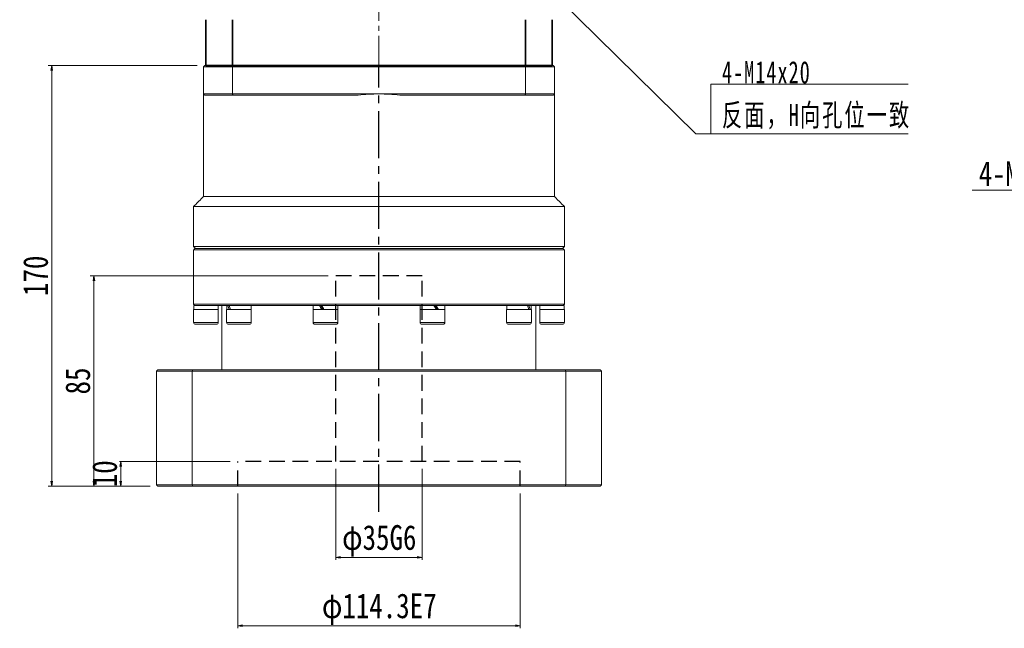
# Model space of a CAD drawing. Header units: millimetres. Extents: x -41 to 1232, y -42 to 853.
# Tile 3 of 6: x 199 to 597, y 326 to 572. Entities that reach past the tile are written whole.
import ezdxf

# ---------------------------------------------------------------- set-up
doc = ezdxf.new("R2010")
doc.units = ezdxf.units.MM
for name, pattern in [('CENTER2', [28.575, 19.05, -3.175, 3.175, -3.175]), ('DASHED2', [9.525, 6.35, -3.175]), ('点画线', [18, 12, -2, 2, -2])]:
    doc.linetypes.add(name, pattern=pattern)
doc.layers.add('3中心线层', color=1, linetype='CENTER2')
doc.layers.add('4虚线层', color=6, linetype='DASHED2')
for name, color, linetype, lineweight in [('中心线层', 1, '点画线', 18), ('尺寸线层', 3, 'Continuous', 18), ('粗实线层', 7, 'Continuous', 35)]:
    doc.layers.add(name, color=color, linetype=linetype, lineweight=lineweight)
doc.styles.add('宋体', font='SimSun.ttf', dxfattribs={"width": 0.8})
doc.styles.add('标准', font='SimSun.ttf', dxfattribs={"width": 0.667})
doc.dimstyles.new('A水平标注$0', dxfattribs={"dimtxt": 3.5, "dimasz": 2, "dimexe": 1.5, "dimexo": 3, "dimgap": 1.1, "dimtad": 1, "dimtoh": 1, "dimdec": 4, "dimdsep": 46, "dimtxsty": '宋体', "dimblk": 'OPEN', "dimcen": 3, "dimclrd": 3, "dimclre": 3, "dimclrt": 6, "dimadec": 0, "dimazin": 0, "dimtm": 1e-09, "dimtfac": 1, "dimtdec": 4, "dimtix": 1, "dimtmove": 0, "dimatfit": 3, "dimldrblk": 'OPEN', "dimfxl": 0, "dimlwd": 13, "dimlwe": 13, "dimarcsym": 0})
doc.dimstyles.new('D直径标注φ25', dxfattribs={"dimtxt": 3.5, "dimasz": 2, "dimexe": 1, "dimexo": 3, "dimtad": 1, "dimtoh": 1, "dimdec": 1, "dimdsep": 46, "dimtxsty": '宋体', "dimblk": 'OPEN', "dimcen": 3, "dimclrd": 3, "dimclre": 3, "dimclrt": 130, "dimadec": 0, "dimazin": 0, "dimtm": 1e-09, "dimtfac": 1, "dimtdec": 1, "dimtmove": 0, "dimatfit": 0, "dimldrblk": 'OPEN', "dimfxl": 0, "dimlwd": 13, "dimlwe": 13, "dimarcsym": 0})
doc.dimstyles.new('螺孔(M8-7H)', dxfattribs={"dimtxt": 3.5, "dimasz": 2, "dimexe": 1.25, "dimexo": 3, "dimtad": 1, "dimtoh": 1, "dimdec": 4, "dimdsep": 46, "dimtxsty": '宋体', "dimblk": 'OPEN', "dimcen": 3, "dimclrd": 3, "dimclre": 3, "dimclrt": 2, "dimadec": 0, "dimazin": 0, "dimtm": 1e-09, "dimtfac": 1, "dimtdec": 4, "dimtmove": 0, "dimatfit": 3, "dimldrblk": 'OPEN', "dimfxl": 0, "dimlwd": 9, "dimlwe": 9, "dimarcsym": 0})

# ---------------------------------------------------------------- blocks, each defined once
blk = doc.blocks.new('*X5')
at = {"layer": '尺寸线层', "linetype": 'Continuous'}
blk.add_hatch(color=0, dxfattribs=at).paths.add_polyline_path([(-79.17, 71.97), (-71.97, 66.46), (-73.55, 64.85)], flags=0)
at = {"layer": '尺寸线层', "color": 0, "linetype": 'Continuous'}
blk.add_line((-79.17, 71.97), (-6.11, 0), dxfattribs=at)
at = {"layer": '尺寸线层', "color": 0}
for p, q in [((0, 20.01), (79.78, 20.01)), ((0, 0), (0, 20.01)), ((-6.11, 0), (0, 0)), ((0, 0), (79.78, 0))]:
    blk.add_line(p, q, dxfattribs=at)
at = {"layer": '尺寸线层', "color": 0, "insert": (4.5, 1.8), "char_height": 9, "width": 150.5686, "attachment_point": 7, "line_spacing_factor": 1.15057, "style": '标准'}
blk.add_mtext('\\T1.1;4-M14x20\\P反面，H向孔位一致', dxfattribs=at)
blk = doc.blocks.new('_Open')
at = {"color": 0, "linetype": 'ByBlock', "lineweight": -2}
for p, q in [((-1, 0.17), (0, 0)), ((-1, -0.17), (0, 0)), ((0, 0), (-1, 0))]:
    blk.add_line(p, q, dxfattribs=at)
blk = doc.blocks.new('*D45')
at = {"color": 3, "lineweight": 9, "transparency": 16777216}
for p, q in [((673.19, 595.58), (673.96, 597.42)), ((672.42, 593.73), (667.8, 582.65)), ((634.57, 502.93), (667.03, 580.81)), ((584.41, 502.93), (634.57, 502.93))]:
    blk.add_line(p, q, dxfattribs=at)
at = {"layer": 'Defpoints', "color": 0, "transparency": 16777216}
for p in [(672.42, 593.73), (667.8, 582.65)]:
    blk.add_point(p, dxfattribs=at)
at = {"color": 3, "lineweight": 9, "transparency": 16777216, "xscale": 2, "yscale": 2, "zscale": 2}
for p, rotation in [((672.42, 593.73), 247.3715510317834), ((667.8, 582.65), 67.37155103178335)]:
    blk.add_blockref('_Open', p, dxfattribs=dict(at, rotation=rotation))
at = {"color": 2, "transparency": 16777216, "insert": (608.74, 509.53), "char_height": 10, "attachment_point": 5, "style": '宋体'}
blk.add_mtext('4-M12{\\famgdt|b0|i0|c0|p0;x}{20}', dxfattribs=at)
blk = doc.blocks.new('*D46')
at = {"layer": 'Defpoints', "color": 0, "transparency": 16777216}
for p in [(287.33, 383.31), (401.63, 383.31), (401.63, 326.87)]:
    blk.add_point(p, dxfattribs=at)
at = {"layer": '尺寸线层', "color": 3, "lineweight": 13, "transparency": 16777216}
for p, q in [((287.33, 380.31), (287.33, 325.87)), ((401.63, 380.31), (401.63, 325.87)), ((289.33, 326.87), (399.63, 326.87))]:
    blk.add_line(p, q, dxfattribs=at)
at = {"layer": '尺寸线层', "color": 3, "lineweight": 13, "transparency": 16777216, "xscale": 2, "yscale": 2, "zscale": 2, "rotation": 180}
blk.add_blockref('_Open', (287.33, 326.87), dxfattribs=at)
at = {"layer": '尺寸线层', "color": 3, "lineweight": 13, "transparency": 16777216, "xscale": 2, "yscale": 2, "zscale": 2}
blk.add_blockref('_Open', (401.63, 326.87), dxfattribs=at)
at = {"layer": '尺寸线层', "color": 130, "transparency": 16777216, "insert": (344.6, 333.59), "char_height": 10, "attachment_point": 5, "style": '宋体'}
blk.add_mtext('φ114.3E7', dxfattribs=at)
blk = doc.blocks.new('*D47')
at = {"layer": 'Defpoints', "color": 0, "transparency": 16777216}
for p in [(326.98, 393.31), (361.98, 393.31), (361.98, 354.48)]:
    blk.add_point(p, dxfattribs=at)
at = {"layer": '尺寸线层', "color": 3, "lineweight": 13, "transparency": 16777216}
for p, q in [((326.98, 390.31), (326.98, 353.48)), ((361.98, 390.31), (361.98, 353.48)), ((328.98, 354.48), (359.98, 354.48))]:
    blk.add_line(p, q, dxfattribs=at)
at = {"layer": '尺寸线层', "color": 3, "lineweight": 13, "transparency": 16777216, "xscale": 2, "yscale": 2, "zscale": 2, "rotation": 180}
blk.add_blockref('_Open', (326.98, 354.48), dxfattribs=at)
at = {"layer": '尺寸线层', "color": 3, "lineweight": 13, "transparency": 16777216, "xscale": 2, "yscale": 2, "zscale": 2}
blk.add_blockref('_Open', (361.98, 354.48), dxfattribs=at)
at = {"layer": '尺寸线层', "color": 130, "transparency": 16777216, "insert": (344.6, 361.2), "char_height": 10, "attachment_point": 5, "style": '宋体'}
blk.add_mtext('φ35G6', dxfattribs=at)
blk = doc.blocks.new('*D48')
at = {"layer": 'Defpoints', "color": 0, "transparency": 16777216}
for p in [(287.33, 393.31), (240.06, 383.31), (254.98, 383.31)]:
    blk.add_point(p, dxfattribs=at)
at = {"layer": '尺寸线层', "color": 3, "lineweight": 13, "transparency": 16777216}
for p, q in [((284.33, 393.31), (238.56, 393.31)), ((240.06, 391.31), (240.06, 385.31)), ((251.98, 383.31), (238.56, 383.31))]:
    blk.add_line(p, q, dxfattribs=at)
at = {"layer": '尺寸线层', "color": 3, "lineweight": 13, "transparency": 16777216, "xscale": 2, "yscale": 2, "zscale": 2}
for p, rotation in [((240.06, 393.31), 90), ((240.06, 383.31), 270)]:
    blk.add_blockref('_Open', p, dxfattribs=dict(at, rotation=rotation))
at = {"layer": '尺寸线层', "color": 6, "transparency": 16777216, "insert": (233.56, 388.31), "char_height": 10, "attachment_point": 5, "rotation": 90, "style": '宋体', "bg_fill": 3, "box_fill_scale": 1.1, "bg_fill_color": 256, "bg_fill_true_color": 13158600, "bg_fill_transparency": 0}
blk.add_mtext('10', dxfattribs=at)
blk = doc.blocks.new('*D49')
at = {"layer": 'Defpoints', "color": 0, "transparency": 16777216}
for p in [(326.98, 468.31), (229.2, 383.31), (254.98, 383.31)]:
    blk.add_point(p, dxfattribs=at)
at = {"layer": '尺寸线层', "color": 3, "lineweight": 13, "transparency": 16777216}
for p, q in [((323.98, 468.31), (227.7, 468.31)), ((229.2, 466.31), (229.2, 385.31)), ((251.98, 383.31), (227.7, 383.31))]:
    blk.add_line(p, q, dxfattribs=at)
at = {"layer": '尺寸线层', "color": 3, "lineweight": 13, "transparency": 16777216, "xscale": 2, "yscale": 2, "zscale": 2}
for p, rotation in [((229.2, 468.31), 90), ((229.2, 383.31), 270)]:
    blk.add_blockref('_Open', p, dxfattribs=dict(at, rotation=rotation))
at = {"layer": '尺寸线层', "color": 6, "transparency": 16777216, "insert": (222.7, 425.81), "char_height": 10, "attachment_point": 5, "rotation": 90, "style": '宋体', "bg_fill": 3, "box_fill_scale": 1.1, "bg_fill_color": 256, "bg_fill_true_color": 13158600, "bg_fill_transparency": 0}
blk.add_mtext('85', dxfattribs=at)
blk = doc.blocks.new('*D50')
at = {"layer": 'Defpoints', "color": 0, "transparency": 16777216}
for p in [(212.13, 553.31), (273.98, 553.31), (254.98, 383.31)]:
    blk.add_point(p, dxfattribs=at)
at = {"layer": '尺寸线层', "color": 3, "lineweight": 13, "transparency": 16777216}
for p, q in [((270.98, 553.31), (210.63, 553.31)), ((212.13, 385.31), (212.13, 551.31)), ((251.98, 383.31), (210.63, 383.31))]:
    blk.add_line(p, q, dxfattribs=at)
at = {"layer": '尺寸线层', "color": 3, "lineweight": 13, "transparency": 16777216, "xscale": 2, "yscale": 2, "zscale": 2}
for p, rotation in [((212.13, 553.31), 90), ((212.13, 383.31), 270)]:
    blk.add_blockref('_Open', p, dxfattribs=dict(at, rotation=rotation))
at = {"layer": '尺寸线层', "color": 6, "transparency": 16777216, "insert": (205.63, 468.31), "char_height": 10, "attachment_point": 5, "rotation": 90, "style": '宋体', "bg_fill": 3, "box_fill_scale": 1.1, "bg_fill_color": 256, "bg_fill_true_color": 13158600, "bg_fill_transparency": 0}
blk.add_mtext('170', dxfattribs=at)

msp = doc.modelspace()

# ---------------------------------------------------------------- linework, layer by layer
at = {"color": 7, "linetype": 'Continuous', "lineweight": 15}
for p, q in [((285.18711, 552.81063), (273.47665, 552.81063)), ((273.47665, 541.81064), (273.47665, 552.81063)), ((273.97665, 553.31064), (285.3687, 553.31064)), ((285.18711, 552.81063), (285.18711, 541.81064)), ((403.7662, 552.81063), (285.18711, 552.81063)), ((285.3687, 553.31064), (403.58461, 553.31064)), ((403.58461, 553.31064), (414.97666, 553.31064)), ((415.47666, 552.81063), (403.7662, 552.81063)), ((403.7662, 541.81064), (403.7662, 552.81063)), ((415.47666, 552.81063), (415.47666, 541.81064)), ((273.47665, 541.81064), (285.18711, 541.81064)), ((285.18711, 541.81064), (344.47666, 541.81064)), ((344.47666, 541.81064), (403.7662, 541.81064)), ((403.7662, 541.81064), (415.47666, 541.81064)), ((285.3687, 541.31063), (273.97665, 541.31063)), ((336.06535, 541.31063), (285.3687, 541.31063)), ((403.58461, 541.31063), (352.88796, 541.31063)), ((414.97666, 541.31063), (403.58461, 541.31063)), ((273.47665, 500.31063), (344.47666, 500.31063)), ((344.47666, 500.31063), (415.47666, 500.31063)), ((269.47665, 496.31063), (344.47666, 496.31063)), ((344.47666, 496.31063), (419.47666, 496.31063)), ((269.47665, 480.11064), (344.47666, 480.11064)), ((419.47666, 478.81064), (269.47665, 478.81064)), ((269.97665, 479.31063), (418.97666, 479.31063)), ((344.47666, 480.11064), (419.47666, 480.11064)), ((269.47665, 456.81062), (344.47666, 456.81062)), ((269.47665, 454.71063), (279.47666, 454.71063)), ((269.97665, 456.31063), (269.53665, 456.31063)), ((269.62379, 456.31063), (269.97665, 456.31063)), ((282.99318, 456.31063), (270.00632, 456.31063)), ((282.84547, 454.71063), (292.84547, 454.71063)), ((283.37644, 456.31063), (282.99318, 456.31063)), ((283.37644, 456.31063), (283.66655, 456.31063)), ((283.84892, 456.31063), (283.66655, 456.31063)), ((285.4646, 456.31063), (283.84892, 456.31063)), ((319.50547, 456.31063), (285.4646, 456.31063)), ((317.84547, 454.71063), (327.84547, 454.71063)), ((320.4673, 456.31063), (319.46464, 456.31063)), ((320.4673, 456.31063), (320.57811, 456.31063)), ((321.31892, 456.31063), (320.57811, 456.31063)), ((323.46348, 456.31063), (321.31892, 456.31063)), ((344.47666, 456.31063), (323.46348, 456.31063)), ((344.47666, 456.81062), (419.47666, 456.81062)), ((365.48983, 456.31063), (344.47666, 456.31063)), ((361.10785, 454.71063), (361.35256, 454.71063)), ((361.35256, 454.71063), (371.10785, 454.71063)), ((366.72891, 456.31063), (365.48983, 456.31063)), ((367.49842, 456.31063), (366.72891, 456.31063)), ((367.63439, 456.31063), (367.49842, 456.31063)), ((369.48868, 456.31063), (367.63439, 456.31063)), ((403.48871, 456.31063), (369.48868, 456.31063)), ((396.10785, 454.71063), (398.16892, 454.71063)), ((398.16892, 454.71063), (406.10784, 454.71063)), ((404.49092, 456.31063), (403.48871, 456.31063)), ((404.74842, 456.31063), (404.49092, 456.31063)), ((405.10439, 456.31063), (404.74842, 456.31063)), ((405.96013, 456.31063), (405.10439, 456.31063)), ((418.94699, 456.31063), (405.96013, 456.31063)), ((409.47665, 454.71063), (414.47666, 454.71063)), ((414.47666, 454.71063), (419.47666, 454.71063)), ((419.32952, 456.31063), (418.97666, 456.31063)), ((419.41666, 456.31063), (418.97666, 456.31063)), ((269.47665, 449.46062), (279.47666, 449.46062)), ((278.72665, 448.71062), (270.22666, 448.71062)), ((282.84547, 449.46062), (292.84547, 449.46062)), ((292.09546, 448.71062), (283.59547, 448.71062)), ((317.84547, 449.46062), (327.84547, 449.46062)), ((327.09547, 448.71062), (318.59547, 448.71062)), ((361.10785, 449.46062), (361.35256, 449.46062)), ((361.35256, 449.46062), (371.10785, 449.46062)), ((362.06586, 448.71062), (361.85785, 448.71062)), ((370.35785, 448.71062), (362.06586, 448.71062)), ((396.10785, 449.46062), (398.16892, 449.46062)), ((398.60976, 448.71062), (396.85785, 448.71062)), ((398.16892, 449.46062), (406.10784, 449.46062)), ((405.35785, 448.71062), (398.60976, 448.71062)), ((409.47665, 449.46062), (414.47666, 449.46062)), ((414.47666, 448.71062), (410.22666, 448.71062)), ((414.47666, 449.46062), (419.47666, 449.46062)), ((418.72665, 448.71062), (414.47666, 448.71062)), ((254.97665, 430.31063), (269.11917, 430.31063)), ((269.11917, 430.31063), (419.83414, 430.31063)), ((419.83414, 430.31063), (433.97666, 430.31063)), ((420.01638, 429.81064), (268.93693, 429.81064)), ((268.93693, 383.81064), (268.93693, 429.81064)), ((434.47666, 429.81064), (420.01638, 429.81064)), ((420.01638, 429.81064), (420.01638, 383.81064)), ((434.47666, 383.81064), (434.47666, 429.81064)), ((269.11917, 383.31064), (254.97665, 383.31064)), ((268.93693, 383.81064), (420.01638, 383.81064)), ((419.83414, 383.31064), (269.11917, 383.31064)), ((433.97666, 383.31064), (419.83414, 383.31064)), ((420.01638, 383.81064), (434.47666, 383.81064))]:
    msp.add_line(p, q, dxfattribs=at)
for centre, radius, start, end in [((344.47666, 470.81063), 71, 90, 96.8037548), ((344.47666, 470.81063), 71, 83.1962452, 90), ((270.22666, 449.46063), 0.75, 180, 270), ((278.72666, 449.46063), 0.75, 270, 0), ((283.59547, 449.46063), 0.75, 180, 270), ((292.09547, 449.46063), 0.75, 270, 0), ((318.59547, 449.46063), 0.75, 180, 270), ((327.09547, 449.46063), 0.75, 270, 0), ((361.85785, 449.46063), 0.75, 180, 270), ((370.35785, 449.46063), 0.75, 270, 0), ((396.85785, 449.46063), 0.75, 180, 270), ((405.35785, 449.46063), 0.75, 270, 0), ((410.22666, 449.46063), 0.75, 180, 270), ((418.72666, 449.46063), 0.75, 270, 0)]:
    msp.add_arc(centre, radius, start, end, dxfattribs=at)
at = {"color": 7, "linetype": 'Continuous', "lineweight": 15, "extrusion": (0, 0, -1)}
for centre, major_axis, ratio, start_param, end_param in [((274.47666, 456.31063), (0, -8.55633), 0.577350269, 1.382692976, 1.570796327), ((274.47666, 454.71063), (0, -8.55633), 0.577350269, 1.570796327, 1.66443111), ((287.84547, 454.71063), (3.53747, -8.43319), 0.408881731, 1.740657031, 1.928760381), ((287.84547, 456.31063), (3.53747, -8.43319), 0.408881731, 1.55255368, 1.740657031), ((322.84547, 454.71063), (4.80121, -8.53127), 0.13629391, 1.647349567, 1.835452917), ((322.84547, 454.71063), (3.24616, -5.76811), 0.13629391, 1.647349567, 1.927577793), ((322.84547, 456.31063), (4.80121, -8.53127), 0.13629391, 1.459246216, 1.647349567), ((366.10785, 454.71063), (4.80121, -8.53127), 0.13629391, 4.60083887, 4.78894222), ((366.10785, 456.31063), (3.24616, -5.76811), 0.13629391, 4.78894222, 5.069170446), ((366.10785, 456.31063), (4.80121, -8.53127), 0.13629391, 4.78894222, 4.977045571), ((401.10785, 454.71063), (3.53747, -8.43319), 0.408881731, 4.694146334, 4.882249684), ((401.10785, 456.31063), (3.53747, -8.43319), 0.408881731, 4.882249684, 5.070353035), ((414.47666, 454.71063), (0, -8.55633), 0.577350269, 4.52428563, 4.71238898), ((414.47666, 456.31063), (0, -8.55633), 0.577350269, 4.71238898, 4.806023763)]:
    msp.add_ellipse(centre, major_axis=major_axis, ratio=ratio, start_param=start_param, end_param=end_param, dxfattribs=at)
at = {"color": 7, "linetype": 'Continuous', "lineweight": 15}
for points in [[(273.97665, 553.31064), (273.47665, 552.81063)], [(285.18711, 552.81063), (285.3687, 553.31064)], [(403.7662, 552.81063), (403.58461, 553.31064)], [(415.47666, 552.81063), (414.97666, 553.31064)], [(273.47665, 541.81064), (273.47665, 500.31063)], [(273.47665, 541.81064), (273.97665, 541.31063)], [(285.18711, 541.81064), (285.3687, 541.31063)], [(403.7662, 541.81064), (403.58461, 541.31063)], [(415.47666, 541.81064), (414.97666, 541.31063)], [(415.47666, 500.31063), (415.47666, 541.81064)], [(273.47665, 500.31063), (269.47665, 496.31063)], [(419.47666, 496.31063), (415.47666, 500.31063)], [(269.47665, 496.31063), (269.47665, 480.11064)], [(419.47666, 480.11064), (419.47666, 496.31063)], [(269.47665, 480.11064), (270.27666, 479.31063)], [(269.97665, 479.31063), (269.47665, 478.81064)], [(269.47665, 478.81064), (269.47665, 456.81062)], [(418.67665, 479.31063), (419.47666, 480.11064)], [(419.47666, 478.81064), (418.97666, 479.31063)], [(419.47666, 456.81062), (419.47666, 478.81064)], [(269.47665, 456.81062), (269.97665, 456.31063)], [(269.47665, 454.71063), (269.47665, 449.46062)], [(279.41666, 454.71063), (279.41666, 456.31063)], [(279.47666, 449.46062), (279.47666, 454.71063)], [(280.97665, 456.31063), (280.97665, 430.31063)], [(282.84547, 454.71063), (282.84547, 449.46062)], [(282.90547, 456.31063), (282.90547, 454.71063)], [(292.78547, 454.71063), (292.78547, 456.31063)], [(292.84547, 449.46062), (292.84547, 454.71063)], [(317.84547, 454.71063), (317.84547, 449.46062)], [(317.90547, 456.31063), (317.90547, 454.71063)], [(327.78547, 454.71063), (327.78547, 456.31063)], [(327.84547, 449.46062), (327.84547, 454.71063)], [(361.10785, 454.71063), (361.10785, 449.46062)], [(361.16785, 456.31063), (361.16785, 454.71063)], [(371.04785, 454.71063), (371.04785, 456.31063)], [(371.10785, 449.46062), (371.10785, 454.71063)], [(396.10785, 454.71063), (396.10785, 449.46062)], [(396.16785, 456.31063), (396.16785, 454.71063)], [(406.04784, 454.71063), (406.04784, 456.31063)], [(406.10784, 449.46062), (406.10784, 454.71063)], [(407.97666, 430.31063), (407.97666, 456.31063)], [(409.47665, 454.71063), (409.47665, 449.46062)], [(409.53665, 456.31063), (409.53665, 454.71063)], [(418.97666, 456.31063), (419.47666, 456.81062)], [(419.47666, 449.46062), (419.47666, 454.71063)], [(269.11917, 430.31063), (268.93693, 429.81064)], [(419.83414, 430.31063), (420.01638, 429.81064)], [(433.97666, 430.31063), (434.47666, 429.81064)], [(269.11917, 383.31064), (268.93693, 383.81064)], [(419.83414, 383.31064), (420.01638, 383.81064)], [(433.97666, 383.31064), (434.47666, 383.81064)]]:
    msp.add_open_spline(points, degree=1, dxfattribs=at)
at = {"layer": '3中心线层'}
msp.add_line((344.47666, 372.96501), (344.47666, 553.31064), dxfattribs=at)
at = {"layer": '4虚线层'}
for p, q in [((361.97666, 468.31064), (326.97666, 468.31064)), ((326.97666, 393.31064), (326.97666, 468.31064)), ((361.97666, 393.31064), (361.97666, 468.31064)), ((401.62666, 393.31064), (287.32666, 393.31064)), ((287.32666, 383.31064), (287.32666, 393.31064)), ((401.62666, 383.31064), (401.62666, 393.31064))]:
    msp.add_line(p, q, dxfattribs=at)
at = {"layer": '中心线层'}
msp.add_line((344.47666, 553.31064), (344.47666, 743.86476), dxfattribs=at)
at = {"layer": '尺寸线层'}
for p, q in [((268.93693, 429.81064), (254.47665, 429.81064)), ((254.47665, 429.81064), (254.47665, 383.81064)), ((254.47665, 383.81064), (268.93693, 383.81064))]:
    msp.add_line(p, q, dxfattribs=at)
for points in [[(254.47665, 429.81064), (254.97665, 430.31063)], [(254.47665, 383.81064), (254.97665, 383.31064)]]:
    msp.add_open_spline(points, degree=1, dxfattribs=at)
at = {"layer": '粗实线层'}
for p, q in [((274.47666, 553.31064), (274.47666, 571.81064)), ((285.18711, 553.31064), (285.18711, 571.81064)), ((403.7662, 553.31064), (403.7662, 571.81064)), ((414.47666, 553.31064), (414.47666, 571.81064)), ((274.47666, 553.31064), (414.47666, 553.31064))]:
    msp.add_line(p, q, dxfattribs=at)

# ---------------------------------------------------------------- block references
at = {"layer": '尺寸线层'}
msp.add_blockref('*X5', (478.69359, 525.69952), dxfattribs=at)

# ---------------------------------------------------------------- dimensions: what is measured, and where the dimension line sits
dim = msp.add_diameter_dim_2p(p1=(672.41947, 593.73043), p2=(667.80243, 582.6542), text='4-M<>{\\famgdt|b0|i0|c0|p0;x}{20}', dimstyle='螺孔(M8-7H)', override={"dimtxt": 10, "dimgap": 1.5, "dimtad": 1, "dimtih": 0, "dimtoh": 1, "dimdec": 4, "dimlfac": 1, "dimpost": '<>', "dimcen": 0, "dimse1": 0, "dimse2": 0, "dimsd1": 0, "dimsd2": 0, "dimtix": 0, "dimtofl": 1, "dimatfit": 3, "dimtvp": 0.1, "dimtfill": 0})
dim.commit()
dim.dimension.update_dxf_attribs({"geometry": '*D45', "text_midpoint": (608.74139, 502.92626), "dimtype": 163})
for base, p1, p2, text, picture, middle in [((361.97666, 354.47925), (326.97666, 393.31064), (361.97666, 393.31064), 'φ<>G6', '*D47', (344.59912, 354.47925)), ((401.62666, 326.86501), (287.32666, 383.31064), (401.62666, 383.31064), 'φ<>E7', '*D46', (344.59912, 326.86501))]:
    dim = msp.add_linear_dim(base=base, p1=p1, p2=p2, text=text, dimstyle='D直径标注φ25', override={"dimtxt": 10, "dimgap": 1.5, "dimtad": 1, "dimdec": 1, "dimlfac": 1, "dimpost": '<>', "dimblk": 'Open', "dimse1": 0, "dimse2": 0, "dimsd1": 0, "dimsd2": 0, "dimtofl": 1, "dimtvp": 0.1, "dimtfill": 0, "dimtfillclr": 256}, dxfattribs=at)
    dim.commit()
    dim.dimension.update_dxf_attribs({"geometry": picture, "text_midpoint": middle, "dimtype": 160})

# ---------------------------------------------------------------- next in the draw order: dimensions: what is measured, and where the dimension line sits
dim = msp.add_linear_dim(base=(240.0561, 383.31064), p1=(287.32666, 393.31064), p2=(254.97665, 383.31064), angle=90, dimstyle='A水平标注$0', override={"dimtxt": 10, "dimgap": 1.5, "dimblk": 'Open', "dimtfill": 1, "dimtfillclr": 256}, dxfattribs=at)
dim.commit()
dim.dimension.update_dxf_attribs({"geometry": '*D48', "text_midpoint": (240.0561, 388.31064), "dimtype": 160})

# ---------------------------------------------------------------- next in the draw order: dimensions: what is measured, and where the dimension line sits
dim = msp.add_linear_dim(base=(229.19583, 383.31064), p1=(326.97666, 468.31064), p2=(254.97665, 383.31064), angle=90, dimstyle='A水平标注$0', override={"dimtxt": 10, "dimgap": 1.5, "dimblk": 'Open', "dimtfill": 1, "dimtfillclr": 256}, dxfattribs=at)
dim.commit()
dim.dimension.update_dxf_attribs({"geometry": '*D49', "text_midpoint": (222.69583, 425.81064)})

# ---------------------------------------------------------------- next in the draw order: dimensions: what is measured, and where the dimension line sits
dim = msp.add_linear_dim(base=(212.13409, 553.31064), p1=(254.97665, 383.31064), p2=(273.97665, 553.31064), angle=90, dimstyle='A水平标注$0', override={"dimtxt": 10, "dimgap": 1.5, "dimblk": 'Open', "dimtfill": 1, "dimtfillclr": 256}, dxfattribs=at)
dim.commit()
dim.dimension.update_dxf_attribs({"geometry": '*D50', "text_midpoint": (205.63409, 468.31064)})

doc.saveas('drawing.dxf')
